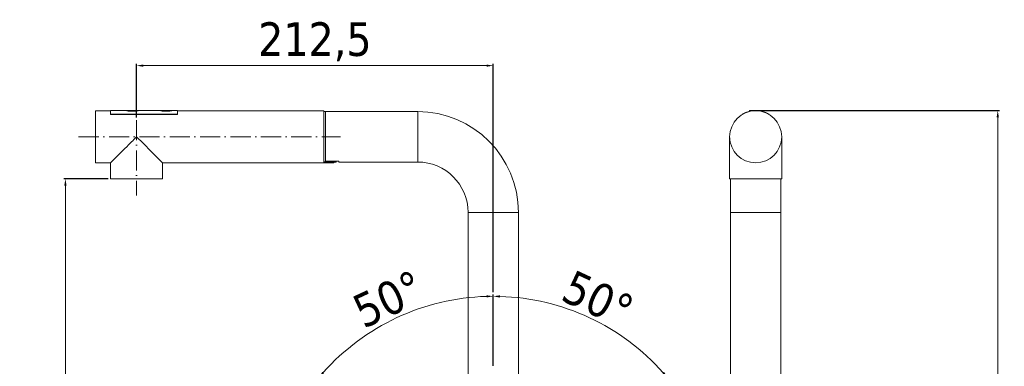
# Model space of a CAD drawing. Extents: x -559 to 5382, y 40 to 867.
# Tile 8 of 8: x 4795 to 5382, y 449 to 656. Entities that reach past the tile are written whole.
import ezdxf

# ---------------------------------------------------------------- set-up
doc = ezdxf.new("R2010")
doc.units = 0
doc.header["$LTSCALE"] = 2
doc.header["$MEASUREMENT"] = 0
doc.linetypes.add('ACAD_ISO10W100', pattern=[18, 12, -3, 0, -3])
doc.layers.get('DEFPOINTS').update_dxf_attribs({"linetype": 'CONTINUOUS'})
doc.layers.add('ASSE', color=7, linetype='ACAD_ISO10W100', lineweight=13)
doc.layers.add('COSTRUZIONE', color=4, linetype='CONTINUOUS', lineweight=13)
doc.layers.add('LINEAFIN', color=4, linetype='CONTINUOUS')
doc.styles.add('ISO', font='tahoma.ttf')
doc.dimstyles.new('ISO-25', dxfattribs={"dimtxt": 20, "dimasz": 4, "dimexe": 1, "dimexo": 1.5, "dimgap": 1.5, "dimtad": 1, "dimdec": 1, "dimtxsty": 'ISO', "dimcen": 2.5, "dimclrd": 7, "dimclre": 7, "dimclrt": 7, "dimadec": 0, "dimazin": 0, "dimtfac": 1, "dimtdec": 1, "dimtmove": 0, "dimatfit": 3, "dimfxl": 1, "dimlwd": 13, "dimarcsym": 0})

# ---------------------------------------------------------------- blocks, each defined once
blk = doc.blocks.new('*D53')
at = {"layer": 'COSTRUZIONE', "color": 7, "lineweight": -2, "transparency": 16777216}
for p, q in [((5235.12, 601.48), (5378.83, 601.48)), ((5260.12, 245.03), (5378.83, 245.03))]:
    blk.add_line(p, q, dxfattribs=at)
at = {"layer": 'COSTRUZIONE', "color": 7, "lineweight": 13, "transparency": 16777216}
blk.add_line((5377.83, 597.48), (5377.83, 249.03), dxfattribs=at)
at = {"layer": 'COSTRUZIONE', "color": 7, "transparency": 16777216}
for points in [[(5377.16, 597.48), (5378.49, 597.48), (5377.83, 601.48)], [(5377.16, 249.03), (5378.49, 249.03), (5377.83, 245.03)]]:
    blk.add_solid(points, dxfattribs=at)
at = {"layer": 'DEFPOINTS', "color": 0, "transparency": 16777216}
for p in [(5233.62, 601.48), (5258.62, 245.03), (5377.83, 245.03)]:
    blk.add_point(p, dxfattribs=at)
at = {"layer": 'COSTRUZIONE', "color": 7, "transparency": 16777216, "insert": (5355.49, 423.24), "char_height": 20, "attachment_point": 2, "rotation": 90, "style": 'ISO'}
blk.add_mtext('361', dxfattribs=at)
blk = doc.blocks.new('*D56')
at = {"layer": 'COSTRUZIONE', "color": 7, "lineweight": -2, "transparency": 16777216}
for p, q in [((4847.76, 560.83), (4821.39, 560.83)), ((5050.76, 245.03), (4821.39, 245.03))]:
    blk.add_line(p, q, dxfattribs=at)
at = {"layer": 'COSTRUZIONE', "color": 7, "lineweight": 13, "transparency": 16777216}
blk.add_line((4822.39, 556.83), (4822.39, 249.03), dxfattribs=at)
at = {"layer": 'COSTRUZIONE', "color": 7, "transparency": 16777216}
for points in [[(4821.72, 556.83), (4823.06, 556.83), (4822.39, 560.83)], [(4821.72, 249.03), (4823.06, 249.03), (4822.39, 245.03)]]:
    blk.add_solid(points, dxfattribs=at)
at = {"layer": 'DEFPOINTS', "color": 0, "transparency": 16777216}
for p in [(4849.26, 560.83), (4822.39, 245.03), (5052.26, 245.03)]:
    blk.add_point(p, dxfattribs=at)
at = {"layer": 'COSTRUZIONE', "color": 7, "transparency": 16777216, "insert": (4795.5, 402.9), "char_height": 20, "attachment_point": 2, "rotation": 90, "style": 'ISO'}
blk.add_mtext('320,5', dxfattribs=at)
blk = doc.blocks.new('*D58')
at = {"layer": 'COSTRUZIONE', "color": 7, "lineweight": -2, "transparency": 16777216}
for p, q in [((5077.26, 449.63), (5077.26, 491.92)), ((5146.74, 413.58), (5181.94, 443.11))]:
    blk.add_line(p, q, dxfattribs=at)
at = {"layer": 'COSTRUZIONE', "color": 7, "lineweight": 13, "transparency": 16777216}
blk.add_arc((5077.26, 355.28), 135.64, 41.68967, 88.31033, dxfattribs=at)
at = {"layer": 'COSTRUZIONE', "color": 7, "transparency": 16777216}
for points in [[(5081.25, 490.19), (5081.27, 491.53), (5077.26, 490.92)], [(5179.06, 445.93), (5178.05, 445.06), (5181.17, 442.47)]]:
    blk.add_solid(points, dxfattribs=at)
at = {"layer": 'DEFPOINTS', "color": 0, "transparency": 16777216}
for p in [(5116.16, 485.22), (5077.26, 448.13), (5077.26, 446.77), (5144.56, 411.74), (5145.59, 412.61)]:
    blk.add_point(p, dxfattribs=at)
at = {"layer": 'COSTRUZIONE', "color": 7, "transparency": 16777216, "insert": (5144.02, 498.44), "char_height": 20, "attachment_point": 2, "rotation": 335, "style": 'ISO'}
blk.add_mtext('50°', dxfattribs=at)
blk = doc.blocks.new('*D59')
at = {"layer": 'COSTRUZIONE', "color": 7, "lineweight": -2, "transparency": 16777216}
for p, q in [((5077.26, 449.63), (5077.26, 491.95)), ((5007.78, 413.58), (4972.56, 443.13))]:
    blk.add_line(p, q, dxfattribs=at)
at = {"layer": 'COSTRUZIONE', "color": 7, "lineweight": 13, "transparency": 16777216}
blk.add_arc((5077.26, 355.28), 135.68, 91.68926, 138.31074, dxfattribs=at)
at = {"layer": 'COSTRUZIONE', "color": 7, "transparency": 16777216}
for points in [[(5073.25, 491.56), (5073.27, 490.23), (5077.26, 490.95)], [(4976.45, 445.08), (4975.44, 445.95), (4973.33, 442.49)]]:
    blk.add_solid(points, dxfattribs=at)
at = {"layer": 'DEFPOINTS', "color": 0, "transparency": 16777216}
for p in [(5038.35, 485.25), (5077.26, 448.13), (5077.26, 446.77), (5008.93, 412.61), (5009.97, 411.74)]:
    blk.add_point(p, dxfattribs=at)
at = {"layer": 'COSTRUZIONE', "color": 7, "transparency": 16777216, "insert": (5010.49, 498.47), "char_height": 20, "attachment_point": 2, "rotation": 25, "style": 'ISO'}
blk.add_mtext('50°', dxfattribs=at)
blk = doc.blocks.new('*D63')
at = {"layer": 'DEFPOINTS', "color": 0, "transparency": 16777216}
for p in [(5077.26, 628.18), (4864.76, 595.83), (5077.26, 491.95)]:
    blk.add_point(p, dxfattribs=at)
at = {"layer": 'LINEAFIN', "color": 7, "lineweight": -2, "transparency": 16777216}
for p, q in [((4864.76, 597.33), (4864.76, 629.18)), ((5077.26, 493.45), (5077.26, 629.18))]:
    blk.add_line(p, q, dxfattribs=at)
at = {"layer": 'LINEAFIN', "color": 7, "lineweight": 13, "transparency": 16777216}
blk.add_line((4868.76, 628.18), (5073.26, 628.18), dxfattribs=at)
at = {"layer": 'LINEAFIN', "color": 7, "transparency": 16777216}
for points in [[(4868.76, 628.85), (4868.76, 627.52), (4864.76, 628.18)], [(5073.26, 628.85), (5073.26, 627.52), (5077.26, 628.18)]]:
    blk.add_solid(points, dxfattribs=at)
at = {"layer": 'LINEAFIN', "color": 7, "transparency": 16777216, "insert": (4971.01, 642.38), "char_height": 20, "attachment_point": 5, "style": 'ISO'}
blk.add_mtext('212,5', dxfattribs=at)

msp = doc.modelspace()

# ---------------------------------------------------------------- linework, layer by layer
at = {"layer": 'ASSE', "color": 7, "ltscale": 0.5}
for p, q in [((4864.76, 595.83), (4864.76, 550.83)), ((4830.26, 585.83), (4986.26, 585.83))]:
    msp.add_line(p, q, dxfattribs=at)
at = {"layer": 'COSTRUZIONE', "color": 7}
for p, q in [((4840.26, 601.33), (4840.26, 570.33)), ((4849.26, 601.33), (4840.26, 601.33)), ((4849.26, 601.48), (4849.26, 599.1)), ((4858.52, 601.48), (4849.26, 601.48)), ((4849.26, 599.28), (4889.26, 599.28)), ((4889.26, 599.1), (4849.26, 599.1)), ((4866, 601.48), (4858.52, 601.48)), ((4878.52, 601.48), (4866, 601.48)), ((4886, 601.48), (4878.52, 601.48)), ((4889.26, 601.48), (4886, 601.48)), ((4889.26, 601.48), (4889.26, 599.1)), ((4976.26, 601.33), (4889.26, 601.33)), ((4976.26, 601.33), (4976.26, 585.83)), ((4976.26, 600.83), (4977.26, 600.83)), ((4977.26, 571.25), (4977.26, 600.83)), ((5032.26, 600.83), (4977.26, 600.83)), ((5032.26, 600.83), (5032.26, 570.83)), ((5225.62, 599.1), (5225.62, 599.28)), ((5229.88, 601.02), (5229.88, 601.48)), ((5229.88, 601.48), (5237.36, 601.48)), ((5237.36, 601.02), (5237.36, 601.48)), ((5241.62, 599.28), (5241.62, 599.1)), ((4867.82, 582.77), (4870.8, 579.79)), ((4976.26, 570.33), (4976.26, 585.83)), ((5218.12, 560.83), (5218.12, 585.83)), ((5249.12, 560.83), (5249.12, 585.83)), ((4849.26, 570.33), (4840.26, 570.33)), ((4849.26, 560.83), (4849.26, 570.33)), ((4880.26, 560.83), (4880.26, 570.33)), ((4976.26, 570.33), (4880.26, 570.33)), ((4982.26, 570.33), (4976.26, 570.33)), ((4982.46, 571), (4976.56, 571)), ((4985.26, 571.34), (4977.26, 571.34)), ((4977.56, 571.18), (4977.56, 571.34)), ((4977.56, 571.18), (4983.46, 571.18)), ((4982.26, 570.33), (4982.26, 571)), ((4982.76, 570.83), (4982.76, 570.95)), ((4982.76, 570.83), (4983.76, 570.83)), ((4983.46, 571.18), (4983.46, 571.34)), ((4983.76, 570.83), (4983.76, 571.34)), ((4985.26, 571.34), (4985.26, 570.83)), ((5032.26, 570.83), (4985.26, 570.83)), ((4880.26, 560.83), (4849.26, 560.83)), ((5218.12, 560.83), (5218.62, 560.83)), ((5218.12, 560.83), (5249.12, 560.83)), ((5218.62, 249.03), (5218.62, 560.83)), ((5248.62, 374.28), (5248.62, 560.83)), ((5248.62, 560.83), (5249.12, 560.83)), ((5062.26, 249.03), (5062.26, 540.83)), ((5062.26, 540.83), (5092.26, 540.83)), ((5092.26, 249.03), (5092.26, 540.83)), ((5218.62, 540.83), (5248.62, 540.83))]:
    msp.add_line(p, q, dxfattribs=at)
for points in [[(4866, 601.48), (4865.97, 601.47), (4865.89, 601.45), (4865.75, 601.42), (4865.55, 601.38), (4865.31, 601.33), (4865.01, 601.27), (4864.67, 601.21), (4864.3, 601.16), (4863.89, 601.11), (4863.45, 601.07), (4863, 601.04), (4862.54, 601.03), (4862.09, 601.03), (4861.65, 601.04), (4861.22, 601.06), (4860.81, 601.09), (4860.43, 601.13), (4860.06, 601.18), (4859.72, 601.23), (4859.42, 601.29), (4859.15, 601.34), (4858.93, 601.39), (4858.75, 601.42), (4858.62, 601.45), (4858.55, 601.47), (4858.52, 601.48)], [(4886, 601.48), (4885.97, 601.47), (4885.89, 601.45), (4885.75, 601.42), (4885.55, 601.38), (4885.31, 601.33), (4885.01, 601.27), (4884.67, 601.21), (4884.3, 601.16), (4883.89, 601.11), (4883.45, 601.07), (4883, 601.04), (4882.54, 601.03), (4882.09, 601.03), (4881.65, 601.04), (4881.22, 601.06), (4880.81, 601.09), (4880.43, 601.13), (4880.06, 601.18), (4879.72, 601.23), (4879.42, 601.29), (4879.15, 601.34), (4878.93, 601.39), (4878.75, 601.42), (4878.62, 601.45), (4878.55, 601.47), (4878.52, 601.48)], [(4851.26, 572.33), (4851.88, 572.95), (4852.58, 573.64), (4853.36, 574.42), (4854.17, 575.24), (4854.98, 576.04), (4855.77, 576.83), (4856.52, 577.59), (4857.25, 578.32), (4857.97, 579.04), (4858.69, 579.76), (4860.16, 581.23)], [(4860.16, 581.23), (4860.92, 581.99), (4861.69, 582.75), (4862.46, 583.53), (4863.23, 584.3), (4864, 585.06), (4864.76, 585.83)], [(4864.76, 585.83), (4865.52, 585.07), (4866.28, 584.31), (4867.05, 583.54), (4867.82, 582.77)], [(4870.8, 579.79), (4871.51, 579.08), (4872.23, 578.36), (4872.96, 577.63), (4873.71, 576.88), (4874.49, 576.1), (4875.29, 575.29), (4876.11, 574.48), (4876.89, 573.7), (4877.59, 573), (4878.21, 572.38), (4879.22, 571.37)], [(4849.26, 570.33), (4849.3, 570.36), (4849.41, 570.48), (4849.61, 570.68), (4849.9, 570.97), (4850.27, 571.34), (4851.26, 572.33)], [(4879.22, 571.37), (4879.59, 570.99), (4879.89, 570.7), (4880.1, 570.49), (4880.22, 570.37), (4880.26, 570.33)], [(4976.56, 571), (4976.51, 571), (4976.47, 571), (4976.43, 571), (4976.39, 571.01), (4976.35, 571.01), (4976.32, 571.02), (4976.29, 571.02), (4976.28, 571.03), (4976.27, 571.04), (4976.26, 571.05)], [(4977.26, 571.25), (4977.27, 571.24), (4977.28, 571.23), (4977.3, 571.22), (4977.32, 571.21), (4977.35, 571.2), (4977.39, 571.2), (4977.43, 571.19), (4977.47, 571.19), (4977.52, 571.18), (4977.56, 571.18)], [(4982.76, 570.95), (4982.76, 570.96), (4982.75, 570.97), (4982.73, 570.97), (4982.7, 570.98), (4982.67, 570.98), (4982.64, 570.99), (4982.6, 570.99), (4982.55, 570.99), (4982.51, 571), (4982.46, 571)], [(4983.46, 571.18), (4983.51, 571.18), (4983.55, 571.18), (4983.6, 571.18), (4983.64, 571.17), (4983.67, 571.16), (4983.7, 571.16), (4983.73, 571.15), (4983.75, 571.14), (4983.76, 571.13), (4983.76, 571.12)]]:
    msp.add_lwpolyline(points, dxfattribs=at)
for centre, radius, start, end in [((5032.26, 540.83), 60, 0, 90), ((5233.62, 585.83), 15.5, 0, 270), ((5233.62, 585.83), 15.65, 59.2574, 120.7426), ((5233.62, 585.83), 15.5, 180, 194.54056), ((5233.62, 585.83), 15.5, 270, 0), ((5032.26, 540.83), 30, 0, 90)]:
    msp.add_arc(centre, radius, start, end, dxfattribs=at)

# ---------------------------------------------------------------- dimensions: what is measured, and where the dimension line sits
for base, p1, p2, text, picture, middle in [((5377.83, 245.03), (5233.62, 601.48), (5258.62, 245.03), '361', '*D53', (5377.83, 423.24)), ((4822.39, 245.03), (4849.26, 560.83), (5052.26, 245.03), '320,5', '*D56', (4822.39, 402.9))]:
    dim = msp.add_linear_dim(base=base, p1=p1, p2=p2, angle=270, text=text, dimstyle='ISO-25', dxfattribs=at)
    dim.commit()
    dim.dimension.update_dxf_attribs({"geometry": picture, "text_midpoint": middle, "dimtype": 160})
for base, line1, line2, picture, middle in [((5038.35, 485.25), ((5077.26, 446.77), (5077.26, 448.13)), ((5009.97, 411.74), (5008.93, 412.61)), '*D59', (5019.92, 478.24)), ((5116.16, 485.22), ((5144.56, 411.74), (5145.59, 412.61)), ((5077.26, 446.77), (5077.26, 448.13)), '*D58', (5134.59, 478.21))]:
    dim = msp.add_angular_dim_2l(base=base, line1=line1, line2=line2, dimstyle='ISO-25', dxfattribs=at)
    dim.commit()
    dim.dimension.update_dxf_attribs({"geometry": picture, "text_midpoint": middle, "dimtype": 162})
at = {"layer": 'LINEAFIN'}
dim = msp.add_linear_dim(base=(5077.26, 628.18), p1=(4864.76, 595.83), p2=(5077.26, 491.95), dimstyle='ISO-25', dxfattribs=at)
dim.commit()
dim.dimension.update_dxf_attribs({"geometry": '*D63', "text_midpoint": (4971.01, 642.38)})

doc.saveas('drawing.dxf')
